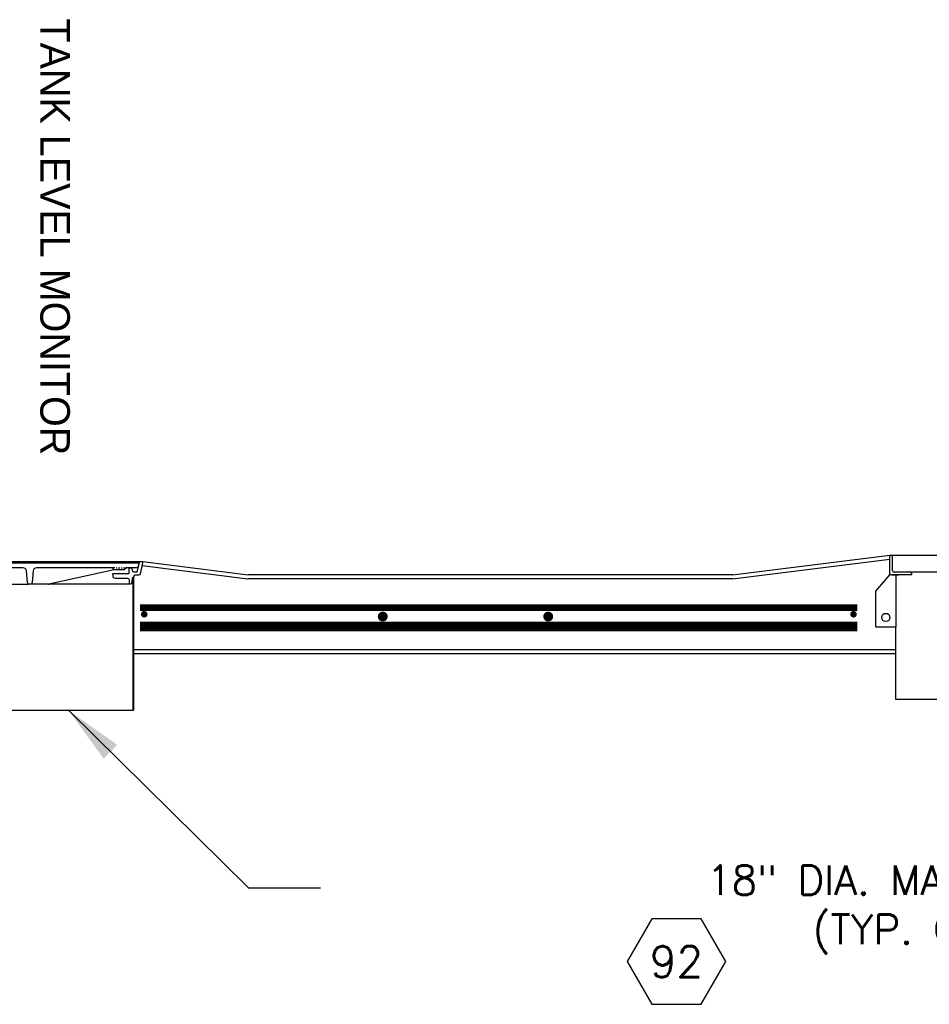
# Model space of a CAD drawing. Extents: x 990 to 4202, y -422 to 622.
# Tile 171 of 200: x 1664 to 1733, y -128 to -53. Entities that reach past the tile are written whole.
import ezdxf
from ezdxf.enums import TextEntityAlignment as Align

# ---------------------------------------------------------------- set-up
doc = ezdxf.new("R2010")
doc.units = 0
doc.header["$MEASUREMENT"] = 0
doc.linetypes.add('HIDDEN', pattern=[0.375, 0.25, -0.125])
doc.linetypes.add('TANK-SLAB$0$DASHED', pattern=[0.75, 0.5, -0.25])
doc.layers.get('0').update_dxf_attribs({"linetype": 'CONTINUOUS'})
for name, color, linetype in [('REBAR', 4, 'TANK-SLAB$0$DASHED'), ('TANK-MANHOLE', 2, 'CONTINUOUS'), ('TANK-SLAB', 6, 'CONTINUOUS'), ('TEXT', 3, 'CONTINUOUS')]:
    doc.layers.add(name, color=color, linetype=linetype)
doc.styles.add('SIMPFRAC', font='simpfrac')
doc.styles.add('SIMPLEX', font='simplex')
doc.styles.add('TANK-SLAB$0$SIMPLEX', font='simplex')
doc.dimstyles.new('DIM48', dxfattribs={"dimscale": 48, "dimtxt": 0.09375, "dimasz": 0.09375, "dimexe": 0.0625, "dimexo": 0.0625, "dimgap": 0.0625, "dimtad": 1, "dimdec": 4, "dimzin": 3, "dimdsep": 46, "dimlunit": 4, "dimtxsty": 'SIMPLEX', "dimcen": 0, "dimclrd": 3, "dimclre": 3, "dimclrt": 3, "dimadec": 0, "dimazin": 0, "dimtfac": 1, "dimtdec": 4, "dimtofl": 0, "dimtmove": 2, "dimatfit": 3, "dimfxl": 1, "dimfrac": 2, "dimtolj": 1, "dimtzin": 3, "dimarcsym": 0})

# ---------------------------------------------------------------- blocks, each defined once
blk = doc.blocks.new('TANK-SLAB$0$HEX')
at = {"color": 3}
blk.add_lwpolyline([(-0.0577, 0.1), (-0.1155, 0), (-0.0577, -0.1), (0.0577, -0.1), (0.1155, 0), (0.0577, 0.1)], close=True, dxfattribs=at)
at = {"color": 3, "style": 'TANK-SLAB$0$SIMPLEX'}
blk.add_attdef('D#', text='', height=0.08, dxfattribs=at).set_placement((0, 0), align=Align.MIDDLE)

msp = doc.modelspace()

# ---------------------------------------------------------------- linework, layer by layer
at = {"layer": 'REBAR', "linetype": 'HIDDEN', "const_width": 0.5}
msp.add_lwpolyline([(1672.74225, -97.52873), (1727.38294, -97.52873)], dxfattribs=at)
at = {"layer": 'REBAR'}
for points, const_width in [([(1673.19833, -98.02873, -1), (1672.94833, -98.02873, -1)], 0.25), ([(1691.42198, -98.20431, -1), (1691.04698, -98.20431, -1)], 0.375), ([(1704.02251, -98.20431, -1), (1703.64751, -98.20431, -1)], 0.375), ([(1727.20907, -98.02873, -1), (1726.95907, -98.02873, -1)], 0.25)]:
    msp.add_lwpolyline(points, format="xyb", close=True, dxfattribs=dict(at, const_width=const_width))
at = {"layer": 'REBAR', "const_width": 0.75}
msp.add_lwpolyline([(1672.74225, -98.96323), (1727.38294, -98.96323)], dxfattribs=at)
at = {"layer": 'TANK-MANHOLE', "color": 1, "linetype": 'Continuous'}
for p, q in [((1729.85793, -95.02136), (1729.85793, -93.52133)), ((1729.85793, -93.52136), (1729.92043, -93.52136)), ((1729.85793, -93.52136), (1729.92043, -93.52136)), ((1729.85793, -93.52136), (1769.35793, -93.52136)), ((1730.04543, -94.70887), (1730.04543, -93.64636)), ((1653.04591, -94.02133), (1672.79364, -94.02133)), ((1670.79124, -94.64119), (1665.80863, -95.744)), ((1670.82958, -94.49153), (1670.59102, -94.49153)), ((1670.92528, -94.49153), (1671.02099, -94.49153)), ((1671.11669, -94.49153), (1671.2124, -94.49153)), ((1671.30671, -94.49153), (1671.40242, -94.49153)), ((1671.49812, -94.49153), (1671.73668, -94.49153)), ((1728.79543, -96.27136), (1729.85793, -95.02136)), ((1731.52981, -95.02136), (1729.85793, -95.02136)), ((1730.01418, -95.02136), (1730.51418, -95.02136)), ((1731.40481, -94.83387), (1730.17043, -94.83387)), ((1730.51418, -95.02136), (1730.26418, -95.02136)), ((1730.29543, -95.02136), (1730.29543, -99.02136)), ((1767.81106, -94.83387), (1731.40481, -94.83387)), ((1731.52981, -95.02136), (1731.52981, -94.95887)), ((1662.91423, -95.74816), (1664.25963, -95.74816)), ((1665.76009, -95.74816), (1664.25963, -95.74816)), ((1672.03074, -95.74816), (1665.78007, -95.74816)), ((1672.21105, -95.24606), (1672.21105, -105.33244)), ((1672.21105, -95.27935), (1672.25959, -95.27935)), ((1672.25959, -95.27935), (1672.25959, -105.33244)), ((1728.79543, -98.9958), (1728.79543, -96.27136)), ((1728.79543, -98.9958), (1729.79543, -98.9958)), ((1729.79543, -98.9958), (1729.79543, -99.02136)), ((1730.29543, -99.02136), (1729.79543, -99.02136)), ((1730.29543, -104.52136), (1730.29543, -99.02136)), ((1768.92043, -104.52136), (1730.29543, -104.52136)), ((1653.56886, -105.33244), (1672.25959, -105.33244))]:
    msp.add_line(p, q, dxfattribs=at)
msp.add_lwpolyline([(1662.91423, -94.11426), (1672.67293, -94.11426), (1672.66738, -94.17806), (1672.57546, -94.42992, -0.31505687), (1672.48739, -94.49153), (1671.73668, -94.49153, 0.20068244), (1671.66994, -94.51944), (1671.5704, -94.62035, -0.20068244), (1671.50365, -94.64826), (1671.16385, -94.64826), (1670.82405, -94.64826, -0.20067998), (1670.75731, -94.62035), (1670.65776, -94.51944, 0.20067998), (1670.59102, -94.49153), (1664.87095, -94.49153, 0.38381878), (1664.62232, -94.71536), (1664.52833, -95.60827, -0.38381878), (1664.37294, -95.74816), (1664.34467, -95.74816, -0.38381878), (1664.18928, -95.60827), (1664.09529, -94.71536, 0.38381878), (1663.84492, -94.49153), (1661.98215, -94.49153, 0.38336671)], format="xyb", dxfattribs=at)
msp.add_lwpolyline([(1672.0751, -94.49153, -0.39953151), (1672.13752, -94.55088), (1672.14367, -94.67284, 0.39953151), (1672.28412, -94.80638), (1672.46239, -94.80638, 0.34858266), (1672.55368, -94.73392), (1672.70302, -94.09366, -0.35017412), (1672.79364, -94.02133), (1672.97673, -94.02133), (1672.75897, -94.96034, -0.3489397), (1672.63712, -95.05743), (1672.35669, -95.05743, 0.39805274), (1672.26238, -95.14598), (1672.25682, -95.24606), (1672.20394, -95.24606, 0.38836603), (1672.14169, -95.303), (1672.10703, -95.69122, -0.38836603), (1672.04478, -95.74816), (1672.0155, -95.74816, -0.39889443), (1671.95309, -95.68895), (1671.93915, -95.42414, 0.39889443), (1671.81432, -95.30571), (1670.88644, -95.30571, -0.39805028), (1670.69923, -95.12861), (1670.68811, -94.92844), (1671.91423, -94.92844), (1671.93366, -94.55082, -0.39923087), (1671.99608, -94.49153)], format="xyb", close=True, dxfattribs=at)
msp.add_circle((1729.54543, -98.27137), 0.3125, dxfattribs=at)
for centre, radius, start, end in [((1729.92043, -93.64636), 0.125, 0, 90), ((1730.17043, -94.70887), 0.125, 180, 270), ((1731.40481, -94.95887), 0.125, 0, 90), ((1665.76009, -95.49711), 0.25105, 270, 280.8735204)]:
    msp.add_arc(centre, radius, start, end, dxfattribs=at)
at = {"layer": 'TANK-SLAB', "color": 2, "linetype": 'Continuous'}
for p, q in [((1717.85751, -95.02142), (1729.85793, -93.52136)), ((1672.90575, -94.32739), (1680.95727, -95.33383)), ((1672.97673, -94.02133), (1680.97734, -95.02141)), ((1717.87697, -95.33392), (1729.85793, -93.8363)), ((1717.86249, -95.02079), (1680.97734, -95.02141)), ((1717.87771, -95.33382), (1680.95723, -95.33382)), ((1672.25959, -100.70883), (1730.29543, -100.70883)), ((1672.25959, -101.02133), (1730.29543, -101.02133))]:
    msp.add_line(p, q, dxfattribs=at)

# ---------------------------------------------------------------- block references
at = {"layer": 'TEXT'}
ref = msp.add_blockref('TANK-SLAB$0$HEX', (1713.60301, -124.48577), dxfattribs=dict(at, xscale=32.48674340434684, yscale=32.48674340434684, zscale=32.48674340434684))
ref.add_attrib('D#', '92', dxfattribs={"layer": '0', "height": 2.3625, "style": 'TANK-SLAB$0$SIMPLEX'}).set_placement((1713.60301, -124.48577), align=Align.MIDDLE)

# ---------------------------------------------------------------- texts
at = {"layer": 'TEXT', "linetype": 'Continuous', "style": 'SIMPFRAC'}
msp.add_text('TANK LEVEL MONITOR', height=2.25, rotation=270, dxfattribs=at).set_placement((1665.15885, -52.65253))
at = {"layer": 'TEXT', "insert": (1741.82267, -117.15292), "char_height": 2.25, "width": 53.8771439, "attachment_point": 3, "style": 'SIMPLEX'}
msp.add_mtext('18" DIA. MANWAY\\P(TYP. OF 4)', dxfattribs=at)

# ---------------------------------------------------------------- leaders
at = {"layer": 'TEXT'}
msp.add_leader([(1667.29644, -105.3436), (1681.00117, -118.86183), (1686.49865, -118.86183)], dimstyle='DIM48', override={"dimgap": 0.0625, "dimtad": 0}, dxfattribs=at)

doc.saveas('drawing.dxf')
